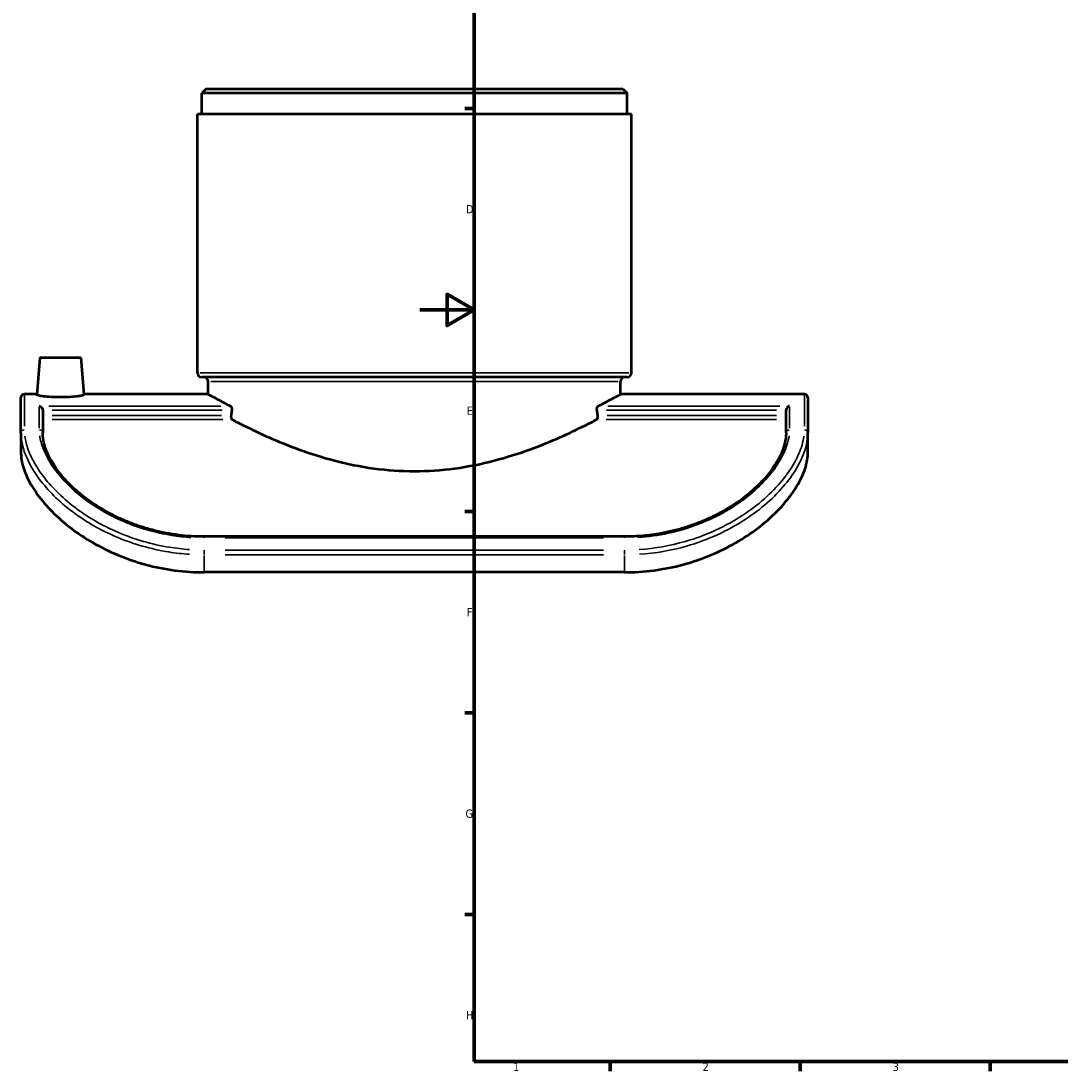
# Model space of a CAD drawing. Header units: millimetres. Extents: x -147 to 1117, y -236 to 827.
# Tile 1 of 6: x -147 to 236, y 17 to 403. Entities that reach past the tile are written whole.
import ezdxf

# ---------------------------------------------------------------- set-up
doc = ezdxf.new("R2010")
doc.units = ezdxf.units.MM
for name, color, linetype, lineweight in [('Border (ANSI)', 7, 'Continuous', 70), ('Visible (ANSI)', 7, 'Continuous', 50), ('Visible Narrow (ANSI)', 7, 'Continuous', 35)]:
    doc.layers.add(name, color=color, linetype=linetype, lineweight=lineweight)
doc.styles.add('Note Text (ANSI)', font='tahoma.ttf')

# ---------------------------------------------------------------- blocks, each defined once
blk = doc.blocks.new('Borders Default Border')
at = {"layer": 'Border (ANSI)'}
for p, q in [((20, 371.25), (16.55, 371.25)), ((20, 222.75), (16.55, 222.75)), ((20, 148.5), (16.55, 148.5)), ((20, 74.25), (16.55, 74.25)), ((70.08, 20), (70.08, 16.55)), ((140.17, 20), (140.17, 16.55)), ((210.25, 20), (210.25, 16.55))]:
    blk.add_line(p, q, dxfattribs=at)
at = {"layer": 'Border (ANSI)', "flags": 128}
for points in [[(20, 20), (20, 574), (821, 574), (821, 20), (20, 20)], [(0, 297), (20, 297), (10, 302.77), (10, 291.23), (20, 297)]]:
    blk.add_lwpolyline(points, dxfattribs=at)
at = {"layer": 'Border (ANSI)', "char_height": 3.05, "attachment_point": 7, "style": 'Note Text (ANSI)'}
for s, insert in [('D', (16.96, 332.6)), ('E', (17.21, 258.35)), ('F', (17.29, 184.1)), ('G', (16.81, 109.79)), ('H', (16.97, 35.6)), ('1', (34.35, 16.55)), ('2', (104.2, 16.55)), ('3', (174.26, 16.49))]:
    blk.add_mtext(s, dxfattribs=dict(at, insert=insert))

msp = doc.modelspace()

# ---------------------------------------------------------------- linework, layer by layer
at = {"layer": 'Visible (ANSI)'}
for p, q in [((-78.831, 378.433), (-80.431, 376.833)), ((-80.431, 369.058), (-80.431, 376.833)), ((76.369, 376.833), (-80.431, 376.833)), ((-78.831, 378.433), (74.769, 378.433)), ((74.769, 378.433), (76.369, 376.833)), ((76.369, 369.058), (76.369, 376.833)), ((77.969, 369.058), (-82.031, 369.058)), ((-82.031, 273.783), (-82.031, 369.058)), ((77.969, 273.783), (77.969, 369.058)), ((-140.031, 279.433), (-141.237, 265.651)), ((-140.031, 279.433), (-125.031, 279.433)), ((-125.031, 279.433), (-123.826, 265.651)), ((76.369, 272.183), (-80.431, 272.183)), ((-78.031, 265.933), (-78.031, 270.583)), ((73.969, 265.933), (73.969, 270.583)), ((-147.031, 251.71), (-147.031, 264.683)), ((-141.213, 265.933), (-145.781, 265.933)), ((-78.031, 265.933), (-123.85, 265.933)), ((141.719, 265.933), (73.969, 265.933)), ((142.969, 264.683), (142.969, 251.71)), ((-139.031, 260.041), (-139.031, 251.71)), ((134.969, 251.71), (134.969, 260.041)), ((-147.031, 251.71), (-147.031, 244.151)), ((142.969, 244.151), (142.969, 251.71)), ((75.469, 213.448), (-79.531, 213.448)), ((75.469, 200.303), (-79.531, 200.303))]:
    msp.add_line(p, q, dxfattribs=at)
for centre, radius, start, end in [((-80.431, 273.783), 1.6, 180, 270), ((-79.631, 270.583), 1.6, 0, 90), ((75.569, 270.583), 1.6, 90, 180), ((76.369, 273.783), 1.6, 270, 0), ((-145.781, 264.683), 1.25, 90, 180), ((141.719, 264.683), 1.25, 0, 90)]:
    msp.add_arc(centre, radius, start, end, dxfattribs=at)
for start_param, end_param in [(1.0883116, 1.0959853), (5.1872, 5.1948737)]:
    msp.add_ellipse((-2.031, 128.433), major_axis=(0, 283.636), ratio=0.2679492, start_param=start_param, end_param=end_param, dxfattribs=at)
for points, knots in [([(-132.531, 264.805), (-133.633, 264.805), (-134.806, 264.834), (-136.96, 264.946), (-137.94, 265.027), (-139.484, 265.199), (-140.151, 265.3), (-141.031, 265.491), (-141.243, 265.581), (-141.237, 265.651)], [0, 0, 0, 0, 0.3303802, 0.3303802, 0.6607604, 0.6607604, 0.9911224, 0.9911224, 1.3214843, 1.3214843, 1.3214843, 1.3214843]), ([(-123.826, 265.651), (-123.82, 265.581), (-124.032, 265.491), (-124.912, 265.3), (-125.579, 265.199), (-127.123, 265.027), (-128.103, 264.946), (-130.257, 264.834), (-131.43, 264.805), (-132.531, 264.805)], [3.939982, 3.939982, 3.939982, 3.939982, 4.270344, 4.270344, 4.600706, 4.600706, 4.9310862, 4.9310862, 5.2614664, 5.2614664, 5.2614664, 5.2614664]), ([(-78.031, 265.933), (-78.031, 265.933), (-77.553, 265.667), (-75.576, 264.589), (-74.078, 263.778), (-71.412, 262.387), (-70.642, 261.989), (-69.817, 261.569)], [11.747708, 11.747708, 11.747708, 11.747708, 13.2129749, 13.2129749, 14.6782417, 14.6782417, 15.2094902, 15.2094902, 15.2094902, 15.2094902]), ([(65.754, 261.569), (66.58, 261.989), (67.349, 262.387), (70.016, 263.778), (71.513, 264.589), (73.49, 265.667), (73.969, 265.933), (73.969, 265.933)], [31.7813419, 31.7813419, 31.7813419, 31.7813419, 32.3125904, 32.3125904, 33.7778572, 33.7778572, 35.2431241, 35.2431241, 35.2431241, 35.2431241]), ([(-140.281, 261.569), (-140.28, 261.569), (-140.278, 261.568), (-140.145, 261.534), (-140.014, 261.48), (-139.765, 261.337), (-139.646, 261.248), (-139.423, 261.031), (-139.318, 260.9), (-139.168, 260.637), (-139.115, 260.515), (-139.049, 260.272), (-139.032, 260.158), (-139.031, 260.043), (-139.031, 260.042), (-139.031, 260.041)], [-0.00070843, -0.00070843, -0.00070843, -0.00070843, 0, 0, 0.05573775, 0.05573775, 0.10884887, 0.10884887, 0.16308176, 0.16308176, 0.20371109, 0.20371109, 0.23915565, 0.23915565, 0.23953734, 0.23953734, 0.23953734, 0.23953734]), ([(-69.817, 261.569), (-69.787, 261.554), (-69.758, 261.534), (-69.648, 261.444), (-69.574, 261.343), (-69.461, 261.116), (-69.414, 260.98), (-69.35, 260.68), (-69.333, 260.515), (-69.333, 260.359), (-69.333, 260.252), (-69.341, 260.142), (-69.356, 260.035)], [-0.16604123, -0.16604123, -0.16604123, -0.16604123, -0.14692084, -0.14692084, -0.0937226, -0.0937226, -0.0468613, -0.0468613, 0, 0, 0, 0.03186101, 0.03186101, 0.03186101, 0.03186101]), ([(65.293, 260.035), (65.278, 260.142), (65.27, 260.252), (65.27, 260.359), (65.27, 260.52), (65.288, 260.69), (65.356, 260.998), (65.406, 261.135), (65.52, 261.357), (65.594, 261.453), (65.699, 261.537), (65.726, 261.555), (65.754, 261.569)], [-0.03186101, -0.03186101, -0.03186101, -0.03186101, 0, 0, 0, 0.04839355, 0.04839355, 0.09678709, 0.09678709, 0.1484611, 0.1484611, 0.16610771, 0.16610771, 0.16610771, 0.16610771]), ([(136.219, 261.569), (136.217, 261.569), (136.215, 261.568), (136.082, 261.534), (135.951, 261.48), (135.702, 261.337), (135.583, 261.248), (135.36, 261.031), (135.255, 260.9), (135.105, 260.637), (135.052, 260.515), (134.986, 260.272), (134.969, 260.158), (134.969, 260.043), (134.969, 260.042), (134.969, 260.041)], [-0.56329309, -0.56329309, -0.56329309, -0.56329309, -0.56242638, -0.56242638, -0.49423535, -0.49423535, -0.42925781, -0.42925781, -0.36290787, -0.36290787, -0.31320088, -0.31320088, -0.26983707, -0.26983707, -0.26937011, -0.26937011, -0.26937011, -0.26937011]), ([(-69.624, 258.103), (-69.639, 257.996), (-69.646, 257.886), (-69.646, 257.624), (-69.63, 257.459), (-69.567, 257.159), (-69.52, 257.023), (-69.407, 256.795), (-69.331, 256.694), (-69.222, 256.607), (-69.195, 256.589), (-69.169, 256.575)], [0.37071728, 0.37071728, 0.37071728, 0.37071728, 0.40256717, 0.40256717, 0.44934904, 0.44934904, 0.4961309, 0.4961309, 0.54975071, 0.54975071, 0.56644778, 0.56644778, 0.56644778, 0.56644778]), ([(-69.169, 256.575), (-67.884, 255.902), (-66.476, 255.178), (-62.194, 253.04), (-59.074, 251.551), (-52.452, 248.626), (-48.705, 247.08), (-40.526, 244.107), (-36.093, 242.683), (-26.784, 240.261), (-21.898, 239.264), (-11.981, 237.922), (-6.949, 237.58), (2.886, 237.58), (7.918, 237.922), (17.835, 239.264), (22.721, 240.261), (32.03, 242.683), (36.463, 244.107), (44.642, 247.08), (48.389, 248.626), (55.011, 251.551), (58.131, 253.04), (62.413, 255.178), (63.821, 255.902), (65.106, 256.575)], [15.3750264, 15.3750264, 15.3750264, 15.3750264, 16.1759906, 16.1759906, 17.643804, 17.643804, 19.1191283, 19.1191283, 20.5944526, 20.5944526, 22.0697769, 22.0697769, 23.5451012, 23.5451012, 25.0204256, 25.0204256, 26.4957499, 26.4957499, 27.9710742, 27.9710742, 29.4463985, 29.4463985, 30.9142119, 30.9142119, 31.7151761, 31.7151761, 31.7151761, 31.7151761]), ([(65.106, 256.575), (65.132, 256.589), (65.159, 256.607), (65.268, 256.694), (65.345, 256.795), (65.458, 257.023), (65.504, 257.159), (65.567, 257.459), (65.583, 257.624), (65.583, 257.886), (65.576, 257.996), (65.561, 258.103)], [0.23868656, 0.23868656, 0.23868656, 0.23868656, 0.25538363, 0.25538363, 0.30900344, 0.30900344, 0.3557853, 0.3557853, 0.40256717, 0.40256717, 0.43441706, 0.43441706, 0.43441706, 0.43441706]), ([(-79.531, 213.448), (-81.113, 213.448), (-82.695, 213.498), (-85.848, 213.696), (-87.42, 213.844), (-90.542, 214.237), (-92.092, 214.482), (-95.162, 215.065), (-96.68, 215.403), (-99.674, 216.167), (-101.15, 216.592), (-104.047, 217.526), (-105.469, 218.033), (-108.248, 219.12), (-109.605, 219.701), (-112.245, 220.925), (-113.528, 221.569), (-116.011, 222.91), (-117.211, 223.608), (-119.521, 225.045), (-120.632, 225.785), (-122.76, 227.298), (-123.777, 228.07), (-125.713, 229.638), (-126.633, 230.433), (-128.375, 232.037), (-129.197, 232.847), (-130.742, 234.472), (-131.465, 235.288), (-132.813, 236.919), (-133.438, 237.735), (-134.591, 239.361), (-135.118, 240.171), (-136.075, 241.781), (-136.504, 242.581), (-137.253, 244.14), (-137.575, 244.901), (-138.256, 246.754), (-138.552, 247.821), (-138.94, 249.849), (-139.031, 250.809), (-139.031, 251.71)], [0, 0, 0, 0, 0.4823765, 0.4823765, 0.9646532, 0.9646532, 1.4465862, 1.4465862, 1.9278678, 1.9278678, 2.4080524, 2.4080524, 2.8865178, 2.8865178, 3.3625118, 3.3625118, 3.835341, 3.835341, 4.3044869, 4.3044869, 4.7697006, 4.7697006, 5.2310861, 5.2310861, 5.6891838, 5.6891838, 6.1450626, 6.1450626, 6.6002838, 6.6002838, 7.0568446, 7.0568446, 7.517154, 7.517154, 7.9841192, 7.9841192, 8.4466934, 8.4466934, 9.1405547, 9.1405547, 9.834416, 9.834416, 9.834416, 9.834416]), ([(134.969, 251.71), (134.969, 251.071), (134.923, 250.404), (134.731, 249.012), (134.586, 248.288), (134.187, 246.79), (133.934, 246.015), (133.318, 244.43), (132.955, 243.619), (132.126, 241.989), (131.664, 241.17), (130.639, 239.528), (130.079, 238.706), (128.861, 237.061), (128.205, 236.239), (126.795, 234.601), (126.043, 233.785), (124.443, 232.165), (123.596, 231.361), (121.807, 229.771), (120.865, 228.986), (118.889, 227.442), (117.854, 226.683), (115.695, 225.2), (114.569, 224.476), (112.233, 223.073), (111.021, 222.394), (108.517, 221.091), (107.225, 220.466), (104.569, 219.281), (103.204, 218.721), (100.41, 217.674), (98.982, 217.188), (96.072, 216.296), (94.59, 215.891), (91.666, 215.189), (90.226, 214.887), (86.593, 214.238), (84.385, 213.942), (79.941, 213.547), (77.705, 213.448), (75.469, 213.448)], [0, 0, 0, 0, 0.4917167, 0.4917167, 0.9834334, 0.9834334, 1.4751501, 1.4751501, 1.9633073, 1.9633073, 2.4375805, 2.4375805, 2.9025107, 2.9025107, 3.361523, 3.361523, 3.8174394, 3.8174394, 4.2726272, 4.2726272, 4.7289911, 4.7289911, 5.1879247, 5.1879247, 5.6502885, 5.6502885, 6.1165058, 6.1165058, 6.5866092, 6.5866092, 7.0602857, 7.0602857, 7.5369456, 7.5369456, 8.0158677, 8.0158677, 8.4704844, 8.4704844, 9.1524093, 9.1524093, 9.8343343, 9.8343343, 9.8343343, 9.8343343]), ([(-147.031, 244.151), (-147.031, 243.048), (-146.897, 241.855), (-146.21, 238.746), (-145.49, 236.752), (-143.59, 232.908), (-142.411, 230.943), (-139.436, 226.862), (-137.64, 224.747), (-133.496, 220.571), (-131.145, 218.508), (-126.048, 214.626), (-123.302, 212.809), (-117.716, 209.593), (-114.666, 208.066), (-108.164, 205.344), (-104.711, 204.149), (-97.606, 202.222), (-93.949, 201.489), (-86.659, 200.53), (-83.027, 200.303), (-79.531, 200.303)], [17.9770352, 17.9770352, 17.9770352, 17.9770352, 18.794191, 18.794191, 19.9935235, 19.9935235, 21.0582019, 21.0582019, 22.1228804, 22.1228804, 23.1875588, 23.1875588, 24.2522373, 24.2522373, 25.3007495, 25.3007495, 26.3492617, 26.3492617, 27.3977739, 27.3977739, 28.4462862, 28.4462862, 28.4462862, 28.4462862]), ([(75.469, 200.303), (78.964, 200.303), (82.596, 200.53), (89.886, 201.489), (93.543, 202.222), (100.648, 204.149), (104.101, 205.344), (110.603, 208.066), (113.653, 209.593), (119.239, 212.809), (121.985, 214.626), (127.082, 218.508), (129.433, 220.571), (133.577, 224.747), (135.373, 226.862), (138.348, 230.943), (139.527, 232.908), (141.427, 236.752), (142.147, 238.746), (142.834, 241.855), (142.969, 243.048), (142.969, 244.151)], [28.4462862, 28.4462862, 28.4462862, 28.4462862, 29.4947984, 29.4947984, 30.5433106, 30.5433106, 31.5918228, 31.5918228, 32.640335, 32.640335, 33.7050135, 33.7050135, 34.7696919, 34.7696919, 35.8343704, 35.8343704, 36.8990488, 36.8990488, 38.0983813, 38.0983813, 38.9155371, 38.9155371, 38.9155371, 38.9155371])]:
    msp.add_open_spline(points, degree=3, knots=knots, dxfattribs=at)
at = {"layer": 'Visible Narrow (ANSI)'}
for p, q in [((-81.047, 273.783), (76.984, 273.783)), ((73.033, 270.583), (-77.096, 270.583)), ((-145.781, 265.9), (-145.781, 254.098)), ((141.719, 254.098), (141.719, 265.9)), ((-140.281, 253.384), (-140.281, 261.241)), ((-73.34, 261.569), (-136.758, 261.569)), ((-135.548, 260.035), (-72.839, 260.035)), ((68.777, 260.035), (131.485, 260.035)), ((132.695, 261.569), (69.277, 261.569)), ((136.219, 261.241), (136.219, 253.384)), ((-73.095, 258.103), (-135.561, 258.103)), ((-135.538, 256.575), (-72.662, 256.575)), ((68.599, 256.575), (131.475, 256.575)), ((131.498, 258.103), (69.032, 258.103)), ((-79.531, 213.01), (-79.531, 213.447)), ((-71.781, 212.966), (67.719, 212.966)), ((75.469, 213.01), (75.469, 213.447)), ((-79.531, 206.828), (-79.531, 208.437)), ((-79.531, 200.626), (-79.531, 206.445)), ((67.719, 208.519), (-71.781, 208.519)), ((-71.781, 206.768), (67.719, 206.768)), ((75.469, 206.828), (75.469, 208.437)), ((75.469, 206.445), (75.469, 200.626))]:
    msp.add_line(p, q, dxfattribs=at)
for centre, major_axis, start_param, end_param in [((-145.781, 251.71), (-1.25, 0), 4.7909288, 6.2046455), ((-140.281, 251.71), (1.25, 0), 0.0785398, 1.4922565), ((136.219, 251.71), (-1.25, 0), 4.7909288, 6.2046455), ((141.719, 251.71), (1.25, 0), 0.0785398, 1.4922565)]:
    msp.add_ellipse(centre, major_axis=major_axis, ratio=0.9047808, start_param=start_param, end_param=end_param, dxfattribs=at)
for points, knots in [([(-146.861, 249.265), (-146.646, 247.675), (-146.222, 245.982), (-144.293, 240.729), (-142.127, 236.936), (-135.748, 229.034), (-131.39, 224.935), (-121.856, 218.221), (-116.936, 215.472), (-105.669, 210.723), (-99.223, 208.857), (-90.066, 207.4), (-87.528, 207.115), (-84.978, 206.947)], [-10.1668992, -10.1668992, -10.1668992, -10.1668992, -9.160681, -9.160681, -7.188134, -7.188134, -5.0610571, -5.0610571, -3.2828009, -3.2828009, -1.2884038, -1.2884038, -0.5351, -0.5351, -0.5351, -0.5351]), ([(-84.877, 208.696), (-87.38, 208.863), (-89.871, 209.145), (-98.858, 210.587), (-105.185, 212.436), (-116.243, 217.135), (-121.072, 219.853), (-130.43, 226.491), (-134.707, 230.538), (-140.967, 238.33), (-143.093, 242.065), (-144.987, 247.227), (-145.403, 248.888), (-145.614, 250.446)], [0.5351, 0.5351, 0.5351, 0.5351, 1.2884038, 1.2884038, 3.2828009, 3.2828009, 5.0610571, 5.0610571, 7.188134, 7.188134, 9.160681, 9.160681, 10.1668992, 10.1668992, 10.1668992, 10.1668992]), ([(-140.128, 250.647), (-139.913, 249.076), (-139.471, 247.399), (-137.775, 243.099), (-136.245, 240.389), (-131.225, 233.747), (-127.167, 229.79), (-118.348, 223.515), (-113.947, 221.031), (-103.646, 216.633), (-97.622, 214.878), (-89.103, 213.534), (-86.778, 213.276), (-84.443, 213.125)], [-9.3426952, -9.3426952, -9.3426952, -9.3426952, -8.3218657, -8.3218657, -6.8454676, -6.8454676, -4.7394185, -4.7394185, -3.0976416, -3.0976416, -1.1945392, -1.1945392, -0.4917208, -0.4917208, -0.4917208, -0.4917208]), ([(80.38, 213.126), (84.137, 213.369), (87.865, 213.889), (99.215, 216.335), (106.506, 219.198), (115.678, 224.493), (118.351, 226.315), (125.771, 232.197), (129.652, 236.563), (133.594, 242.946), (134.599, 245.112), (135.646, 248.364), (135.913, 249.533), (136.065, 250.648)], [-9.3426176, -9.3426176, -9.3426176, -9.3426176, -8.2119312, -8.2119312, -5.8118281, -5.8118281, -4.7109401, -4.7109401, -2.4332225, -2.4332225, -1.2166112, -1.2166112, -0.4917167, -0.4917167, -0.4917167, -0.4917167]), ([(141.552, 250.447), (141.41, 249.399), (141.175, 248.304), (140.244, 245.133), (139.329, 242.967), (135.638, 236.37), (131.896, 231.733), (124.603, 225.291), (121.931, 223.248), (112.829, 217.289), (105.581, 213.908), (92.335, 210.094), (86.605, 209.085), (80.814, 208.698)], [0.5350978, 0.5350978, 0.5350978, 0.5350978, 1.2122925, 1.2122925, 2.424585, 2.424585, 4.7864479, 4.7864479, 5.9455145, 5.9455145, 8.4236593, 8.4236593, 10.1668576, 10.1668576, 10.1668576, 10.1668576]), ([(80.914, 206.949), (86.815, 207.34), (92.653, 208.359), (106.149, 212.211), (113.534, 215.627), (122.808, 221.655), (125.53, 223.722), (132.961, 230.244), (136.773, 234.946), (140.534, 241.647), (141.466, 243.85), (142.415, 247.079), (142.654, 248.196), (142.799, 249.265)], [-10.1668576, -10.1668576, -10.1668576, -10.1668576, -8.4236593, -8.4236593, -5.9455145, -5.9455145, -4.7864479, -4.7864479, -2.424585, -2.424585, -1.2122925, -1.2122925, -0.5350978, -0.5350978, -0.5350978, -0.5350978])]:
    msp.add_open_spline(points, degree=3, knots=knots, dxfattribs=at)

# ---------------------------------------------------------------- block references
msp.add_blockref('Borders Default Border', (0, 0))

doc.saveas('drawing.dxf')
